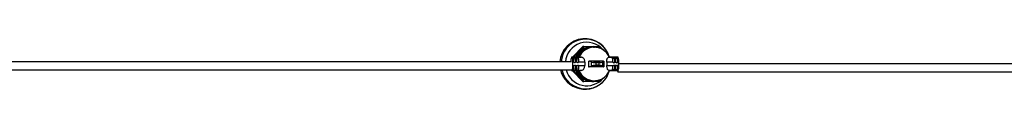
# Model space of a CAD drawing. Header units: millimetres. Extents: x 431 to 880, y 406 to 495.
# Tile 9 of 12: x 685.41 to 782.72, y 490.29 to 495.29. Entities that reach past the tile are written whole.
import ezdxf

# ---------------------------------------------------------------- set-up
doc = ezdxf.new("R2010")
doc.units = ezdxf.units.MM

msp = doc.modelspace()

# ---------------------------------------------------------------- linework, layer by layer
at = {"color": 7, "linetype": 'Continuous', "lineweight": 25}
for p, q in [((741.077, 494.51), (740.086, 493.509)), ((741.078, 494.51), (740.086, 493.509)), ((740.153, 493.509), (741.144, 494.51)), ((741.161, 494.496), (740.17, 493.495)), ((741.144, 494.51), (741.078, 494.51)), ((741.092, 494.516), (741.158, 494.516)), ((741.158, 494.516), (742.56, 494.516)), ((742.182, 494.436), (742.107, 494.436)), ((742.129, 494.435), (742.228, 494.436)), ((742.694, 494.39), (742.574, 494.51)), ((740.87, 493.45), (739.981, 493.45)), ((740.002, 493.448), (740.948, 493.448)), ((740.08, 493.495), (740.08, 493.45)), ((740.148, 493.495), (740.081, 493.495)), ((740.086, 493.509), (740.153, 493.509)), ((740.201, 493.369), (740.138, 493.369)), ((740.148, 493.495), (740.17, 493.495)), ((740.201, 493.369), (740.201, 493.448)), ((740.314, 493.369), (740.201, 493.369)), ((740.314, 493.434), (740.314, 493.369)), ((740.498, 493.369), (740.435, 493.369)), ((740.498, 493.369), (740.498, 493.448)), ((740.611, 493.369), (740.498, 493.369)), ((740.611, 493.434), (740.611, 493.369)), ((740.87, 493.448), (740.948, 493.448)), ((743.643, 493.448), (743.607, 493.448)), ((743.607, 493.448), (744.553, 493.448)), ((744.532, 493.45), (743.643, 493.45)), ((743.997, 493.369), (744.059, 493.369)), ((744.059, 493.369), (744.059, 493.448)), ((744.059, 493.369), (744.173, 493.369)), ((744.173, 493.369), (744.173, 493.434)), ((744.294, 493.369), (744.356, 493.369)), ((744.356, 493.369), (744.356, 493.448)), ((744.356, 493.369), (744.47, 493.369)), ((744.47, 493.369), (744.47, 493.434)), ((740.072, 492.633), (740.207, 492.633)), ((740.189, 492.96), (740.073, 492.96)), ((740.179, 492.999), (740.161, 492.999)), ((740.334, 492.633), (740.504, 492.633)), ((740.486, 492.96), (740.353, 492.96)), ((740.36, 493.016), (740.369, 493.016)), ((740.368, 492.557), (740.36, 492.557)), ((740.631, 492.633), (741.247, 492.633)), ((741.254, 492.96), (740.649, 492.96)), ((740.657, 493.016), (740.666, 493.016)), ((740.665, 492.557), (740.657, 492.557)), ((741.254, 492.96), (741.247, 492.633)), ((741.64, 493.061), (741.64, 492.786)), ((741.64, 493.061), (741.693, 493.061)), ((741.64, 492.786), (741.64, 492.511)), ((741.64, 492.511), (741.693, 492.511)), ((741.878, 492.986), (741.693, 493.061)), ((742.399, 493.061), (741.693, 493.061)), ((741.693, 492.511), (741.878, 492.588)), ((742.399, 492.511), (741.693, 492.511)), ((741.878, 492.986), (741.878, 492.588)), ((742.643, 492.911), (742.367, 492.911)), ((742.367, 492.663), (742.367, 492.911)), ((742.643, 492.663), (742.367, 492.663)), ((743.099, 493.061), (742.399, 493.061)), ((743.099, 492.511), (742.399, 492.511)), ((742.643, 492.911), (742.643, 492.663)), ((743.099, 493.061), (743.009, 492.981)), ((743.009, 492.981), (743.009, 492.592)), ((743.009, 492.592), (743.099, 492.511)), ((743.099, 493.061), (743.124, 493.061)), ((743.099, 492.511), (743.124, 492.511)), ((743.124, 493.061), (743.124, 492.786)), ((743.124, 492.786), (743.124, 492.511)), ((743.443, 492.96), (743.448, 492.633)), ((744.047, 492.96), (743.443, 492.96)), ((743.448, 492.633), (744.065, 492.633)), ((744.362, 492.633), (744.192, 492.633)), ((744.211, 492.96), (744.344, 492.96)), ((744.228, 493.016), (744.219, 493.016)), ((744.219, 492.557), (744.226, 492.557)), ((744.624, 492.633), (744.489, 492.633)), ((744.508, 492.96), (744.624, 492.96)), ((744.524, 493.016), (744.516, 493.016)), ((744.516, 492.557), (744.523, 492.557)), ((739.976, 492.15), (740.84, 492.15)), ((740.936, 492.153), (740.002, 492.153)), ((740.08, 492.15), (740.08, 492.078)), ((740.081, 492.078), (740.148, 492.078)), ((740.086, 492.064), (741.077, 491.062)), ((740.153, 492.064), (740.086, 492.064)), ((740.086, 492.064), (741.078, 491.062)), ((740.131, 492.203), (740.201, 492.203)), ((740.148, 492.078), (740.17, 492.078)), ((741.144, 491.062), (740.153, 492.064)), ((740.17, 492.078), (741.161, 491.076)), ((740.201, 492.154), (740.201, 492.203)), ((740.201, 492.203), (740.314, 492.203)), ((740.314, 492.203), (740.314, 492.168)), ((740.427, 492.203), (740.498, 492.203)), ((740.498, 492.154), (740.498, 492.203)), ((740.498, 492.203), (740.611, 492.203)), ((740.611, 492.203), (740.611, 492.168)), ((740.936, 492.153), (740.84, 492.153)), ((743.62, 492.153), (743.663, 492.153)), ((744.554, 492.153), (743.62, 492.153)), ((743.663, 492.15), (744.527, 492.15)), ((743.975, 492.168), (743.975, 492.165)), ((744.059, 492.203), (743.989, 492.203)), ((744.059, 492.154), (744.059, 492.203)), ((744.173, 492.203), (744.059, 492.203)), ((744.173, 492.168), (744.173, 492.203)), ((744.272, 492.168), (744.272, 492.165)), ((744.356, 492.203), (744.286, 492.203)), ((744.356, 492.154), (744.356, 492.203)), ((744.47, 492.203), (744.356, 492.203)), ((744.47, 492.168), (744.47, 492.203)), ((741.078, 491.062), (741.144, 491.062)), ((741.158, 491.056), (741.092, 491.056)), ((742.56, 491.056), (741.158, 491.056)), ((741.948, 491.071), (741.99, 491.073)), ((742.021, 491.071), (742.063, 491.073)), ((742.107, 491.136), (742.182, 491.136)), ((742.574, 491.062), (742.695, 491.184))]:
    msp.add_line(p, q, dxfattribs=at)
at = {"color": 8, "linetype": 'Continuous', "lineweight": 25}
for p, q in [((741.077, 494.51), (741.078, 494.51)), ((741.834, 494.496), (741.161, 494.496)), ((742.563, 494.496), (742.197, 494.496)), ((742.655, 494.404), (742.563, 494.496)), ((740.08, 493.495), (740.081, 493.495)), ((740.081, 493.495), (740.081, 493.45)), ((740.086, 493.509), (740.086, 493.509)), ((740.148, 493.45), (740.148, 493.495)), ((740.17, 493.495), (740.17, 493.45)), ((740.289, 492.653), (740.252, 492.653)), ((740.586, 492.653), (740.548, 492.653)), ((744.107, 492.92), (744.147, 492.92)), ((744.109, 492.653), (744.147, 492.653)), ((744.404, 492.92), (744.444, 492.92)), ((744.406, 492.653), (744.444, 492.653)), ((740.08, 492.078), (740.081, 492.078)), ((740.081, 492.15), (740.081, 492.078)), ((740.086, 492.064), (740.086, 492.064)), ((740.148, 492.078), (740.148, 492.15)), ((740.17, 492.15), (740.17, 492.078)), ((741.077, 491.062), (741.078, 491.062)), ((741.161, 491.076), (741.845, 491.076)), ((742.222, 491.076), (742.563, 491.076)), ((742.563, 491.076), (742.654, 491.168))]:
    msp.add_line(p, q, dxfattribs=at)
at = {"color": 7, "linetype": 'Continuous', "lineweight": 25, "flags": 128}
msp.add_lwpolyline([(744.484, 492.15), (744.486, 492.14), (744.499, 492.066), (744.515, 492.022), (744.533, 492.013), (744.55, 492.04), (744.565, 492.099), (744.576, 492.184)], dxfattribs=at)
at = {"color": 7, "linetype": 'Continuous', "lineweight": 25}
for centre, radius, start, end in [((741.281, 492.786), 2.5, 15.39658, 175.08513), ((742.112, 492.804), 1.632, 90.14757, 156.69386), ((741.092, 494.496), 0.02, 90, 135.30607), ((741.092, 494.497), 0.0197, 90.05376, 135.38073), ((741.158, 494.497), 0.0197, 90.05376, 135.38073), ((741.109, 494.451), 0.0697, 40.97608, 59.17739), ((741.125, 494.501), 0.0369, 352.37694, 24.16878), ((742.56, 494.496), 0.02, 44.69393, 90), ((742.526, 494.501), 0.0369, 352.37694, 24.16878), ((740.781, 493.089), 0.901, 156.54958, 185.65886), ((739.981, 493.327), 0.123, 80.0234, 102.28881), ((739.135, 493.073), 0.945, 353.11871, 23.38807), ((740.1, 493.495), 0.02, 135.30607, 180), ((740.101, 493.495), 0.0201, 135.37916, 180.05206), ((738.938, 493.067), 1.234, 357.62828, 17.28834), ((740.168, 493.495), 0.0201, 135.37916, 180.05206), ((740.118, 493.449), 0.0697, 40.97608, 59.17739), ((739.696, 493.082), 0.668, 354.31902, 25.43181), ((739.136, 493.067), 1.234, 357.62828, 17.28834), ((739.235, 493.067), 1.234, 357.62828, 17.28834), ((739.992, 493.082), 0.668, 354.31902, 25.43181), ((739.433, 493.067), 1.234, 357.62828, 17.28834), ((742.796, 493.067), 1.234, 357.62828, 17.28834), ((743.554, 493.082), 0.668, 354.31902, 25.43181), ((742.994, 493.067), 1.234, 357.62828, 17.28834), ((743.093, 493.067), 1.234, 357.62828, 17.28834), ((743.851, 493.082), 0.668, 354.31902, 25.43181), ((743.291, 493.067), 1.234, 357.62828, 17.28834), ((744.532, 493.327), 0.123, 80.01814, 89.97436), ((743.686, 493.073), 0.945, 353.11871, 23.38807), ((739.13, 492.526), 0.948, 336.89014, 6.52396), ((704.247, 492.84), 35.826, 359.66993, 0.19224), ((739.007, 492.519), 1.163, 342.43145, 1.83992), ((740.263, 492.559), 0.098, 74.75691, 89.99777), ((739.696, 492.49), 0.668, 334.56819, 5.68098), ((739.205, 492.519), 1.163, 342.43145, 1.83992), ((739.304, 492.519), 1.163, 342.43145, 1.83992), ((740.56, 492.559), 0.098, 74.75691, 89.99777), ((739.992, 492.49), 0.668, 334.56819, 5.68098), ((739.502, 492.519), 1.163, 342.43145, 1.83992), ((742.866, 492.519), 1.163, 342.43145, 1.83992), ((744.122, 493.014), 0.098, 270.00223, 285.24309), ((744.122, 492.559), 0.098, 74.75691, 89.99777), ((743.554, 492.49), 0.668, 334.56819, 5.68098), ((743.064, 492.519), 1.163, 342.43145, 1.83992), ((743.163, 492.519), 1.163, 342.43145, 1.83992), ((744.418, 493.014), 0.098, 270.00223, 285.24309), ((744.418, 492.559), 0.098, 74.75691, 89.99777), ((743.851, 492.49), 0.668, 334.56819, 5.68098), ((743.361, 492.519), 1.163, 342.43145, 1.83992), ((743.682, 492.526), 0.948, 336.89014, 6.52396), ((708.798, 492.84), 35.826, 359.66993, 0.19224), ((741.281, 492.786), 2.5, 193.63108, 217.07311), ((741.281, 492.786), 2.5, 217.07311, 345.25596), ((740.028, 492.234), 0.11, 183.4916, 228.0867), ((739.976, 492.256), 0.106, 258.5259, 284.54917), ((740.1, 492.078), 0.02, 180, 224.69393), ((740.101, 492.078), 0.0201, 179.94794, 224.62084), ((740.168, 492.078), 0.0201, 179.94794, 224.62084), ((740.118, 492.124), 0.0697, 300.82261, 319.02392), ((742.113, 492.77), 1.634, 202.3039, 269.81164), ((744.527, 492.257), 0.107, 270.08918, 284.47474), ((741.092, 491.076), 0.02, 224.69393, 270), ((741.092, 491.076), 0.0197, 224.61927, 269.94624), ((741.109, 491.122), 0.0697, 300.82261, 319.02392), ((741.158, 491.076), 0.0197, 224.61927, 269.94624), ((741.125, 491.071), 0.0369, 335.83122, 7.62306), ((742.526, 491.071), 0.0369, 335.83122, 7.62306), ((742.56, 491.076), 0.02, 270, 315.30607)]:
    msp.add_arc(centre, radius, start, end, dxfattribs=at)
at = {"color": 8, "linetype": 'Continuous', "lineweight": 25}
for centre, radius, start, end in [((741.344, 492.814), 2.428, 37.10919, 175.58203), ((741.454, 492.811), 2.124, 40.92307, 174.86617), ((742.187, 492.804), 1.632, 92.02336, 156.68863), ((742.538, 494.528), 0.0407, 308.38626, 334.01472), ((741.309, 492.79), 2.47, 15.49139, 37.05044), ((741.347, 492.758), 2.427, 193.36581, 344.02705), ((741.455, 492.758), 2.121, 195.39293, 319.45817), ((742.187, 492.769), 1.633, 202.28476, 270.13631), ((742.538, 491.044), 0.0407, 25.98528, 51.61374)]:
    msp.add_arc(centre, radius, start, end, dxfattribs=at)
at = {"color": 7, "linetype": 'Continuous', "lineweight": 25}
for centre, major_axis, ratio, start_param, end_param in [((742.42, 493.017), (0.6, -0.016), 0.180764, 3.5867, 4.628484), ((742.42, 492.556), (0.6, 0.017), 0.181977, 1.654632, 2.696416), ((742.42, 493.017), (0.6, -0.016), 0.180764, 5.098065, 6.093761), ((742.42, 492.556), (0.6, 0.017), 0.181977, 0.189355, 1.185051)]:
    msp.add_ellipse(centre, major_axis=major_axis, ratio=ratio, start_param=start_param, end_param=end_param, dxfattribs=at)
for centre, major_axis, ratio in [((742.435, 492.574), (0.3, 0.008), 0.181977), ((742.435, 492.999), (0.3, -0.008), 0.180764)]:
    msp.add_ellipse(centre, major_axis=major_axis, ratio=ratio, dxfattribs=at)
for points, knots in [([(741.232, 494.339), (741.218, 494.333), (741.132, 494.298), (740.989, 494.205), (740.806, 494.063), (740.645, 493.895), (740.511, 493.706), (740.424, 493.556), (740.392, 493.466), (740.386, 493.45)], [0, 0, 0, 0, 0.036999, 0.221321, 0.405658, 0.590014, 0.774393, 0.958794, 1, 1, 1, 1]), ([(741.305, 494.339), (741.291, 494.333), (741.205, 494.298), (741.061, 494.205), (740.879, 494.063), (740.718, 493.895), (740.583, 493.706), (740.497, 493.556), (740.464, 493.466), (740.458, 493.45)], [0, 0, 0, 0, 0.036999, 0.221321, 0.405658, 0.590014, 0.774393, 0.958794, 1, 1, 1, 1]), ([(743.27, 494.023), (743.267, 494.025), (743.213, 494.085), (743.086, 494.182), (742.892, 494.307), (742.68, 494.401), (742.458, 494.467), (742.23, 494.501), (741.999, 494.504), (741.769, 494.475), (741.546, 494.415), (741.333, 494.325), (741.133, 494.207), (740.952, 494.063), (740.791, 493.895), (740.656, 493.706), (740.569, 493.556), (740.537, 493.466), (740.531, 493.45)], [0, 0, 0, 0, 0.003271, 0.073372, 0.143464, 0.213548, 0.283623, 0.353692, 0.423756, 0.493817, 0.563877, 0.633938, 0.704004, 0.774075, 0.844154, 0.914241, 0.984337, 1, 1, 1, 1]), ([(743.69, 493.45), (743.66, 493.513), (743.597, 493.645), (743.467, 493.827), (743.311, 493.996), (743.133, 494.141), (742.937, 494.259), (742.726, 494.35), (742.505, 494.41), (742.322, 494.434), (742.214, 494.436), (742.182, 494.436)], [0, 0, 0, 0, 0.109982, 0.230076, 0.350179, 0.470265, 0.590312, 0.710299, 0.830211, 0.950037, 1, 1, 1, 1]), ([(740.116, 493.434), (740.116, 493.436), (740.115, 493.441), (740.127, 493.445), (740.149, 493.447), (740.175, 493.448), (740.193, 493.448), (740.201, 493.448)], [0, 0, 0, 0, 0.2150313, 0.430244, 0.6418492, 0.8533389, 1, 1, 1, 1]), ([(740.201, 493.448), (740.212, 493.448), (740.235, 493.448), (740.267, 493.447), (740.293, 493.444), (740.309, 493.44), (740.313, 493.436), (740.314, 493.434)], [0, 0, 0, 0, 0.212893, 0.425801, 0.638185, 0.849398, 1, 1, 1, 1]), ([(740.413, 493.434), (740.413, 493.436), (740.412, 493.441), (740.424, 493.445), (740.446, 493.447), (740.472, 493.448), (740.49, 493.448), (740.498, 493.448)], [0, 0, 0, 0, 0.215031, 0.430244, 0.641849, 0.853339, 1, 1, 1, 1]), ([(740.498, 493.448), (740.509, 493.448), (740.531, 493.448), (740.563, 493.447), (740.589, 493.444), (740.605, 493.44), (740.609, 493.436), (740.611, 493.434)], [0, 0, 0, 0, 0.212893, 0.425801, 0.638185, 0.849398, 1, 1, 1, 1]), ([(741.254, 492.96), (741.256, 493.006), (741.261, 493.099), (741.225, 493.226), (741.163, 493.335), (741.073, 493.417), (740.996, 493.445), (740.953, 493.448), (740.948, 493.448)], [0, 0, 0, 0, 0.171821, 0.343441, 0.521384, 0.728851, 0.969535, 1, 1, 1, 1]), ([(743.443, 492.96), (743.439, 493.006), (743.431, 493.099), (743.449, 493.226), (743.484, 493.335), (743.536, 493.417), (743.58, 493.445), (743.605, 493.448), (743.607, 493.448)], [0, 0, 0, 0, 0.171821, 0.343441, 0.521384, 0.728851, 0.969535, 1, 1, 1, 1]), ([(744.059, 493.448), (744.048, 493.448), (744.027, 493.448), (743.999, 493.447), (743.981, 493.444), (743.973, 493.44), (743.974, 493.436), (743.975, 493.434)], [0, 0, 0, 0, 0.212893, 0.425801, 0.638185, 0.849398, 1, 1, 1, 1]), ([(744.173, 493.434), (744.17, 493.436), (744.165, 493.441), (744.144, 493.445), (744.115, 493.447), (744.086, 493.448), (744.067, 493.448), (744.059, 493.448)], [0, 0, 0, 0, 0.215031, 0.430244, 0.641849, 0.853339, 1, 1, 1, 1]), ([(744.356, 493.448), (744.345, 493.448), (744.323, 493.448), (744.296, 493.447), (744.278, 493.444), (744.27, 493.44), (744.271, 493.436), (744.272, 493.434)], [0, 0, 0, 0, 0.212893, 0.425801, 0.638185, 0.849398, 1, 1, 1, 1]), ([(744.47, 493.434), (744.467, 493.436), (744.462, 493.441), (744.44, 493.445), (744.412, 493.447), (744.383, 493.448), (744.364, 493.448), (744.356, 493.448)], [0, 0, 0, 0, 0.215031, 0.430244, 0.641849, 0.853339, 1, 1, 1, 1]), ([(739.943, 492.999), (739.704, 492.999), (739.251, 492.999), (738.614, 492.999), (738.066, 492.999), (737.605, 492.999), (737.2, 492.999), (736.587, 492.999), (735.733, 492.999), (733.697, 492.999), (730.846, 492.999), (727.185, 492.999), (723.436, 492.999), (719.458, 492.999), (715.253, 492.999), (711.109, 492.999), (707.029, 492.999), (703.015, 492.999), (699.003, 492.999), (695.156, 492.999), (691.475, 492.999), (688.873, 492.999), (687.191, 492.999), (686.441, 492.999), (685.724, 492.999), (685.116, 492.999), (684.565, 492.999), (684.022, 492.999), (683.371, 492.999), (682.612, 492.999), (681.781, 492.999), (681.203, 492.999), (680.913, 492.999)], [0, 0, 0, 0, 0.0122, 0.023196, 0.032538, 0.040228, 0.046717, 0.053225, 0.071561, 0.09027, 0.157094, 0.216758, 0.276423, 0.347451, 0.41848, 0.489508, 0.557308, 0.625108, 0.692909, 0.760709, 0.820373, 0.880037, 0.893164, 0.906118, 0.918274, 0.929734, 0.937153, 0.946405, 0.957492, 0.970418, 0.985183, 1, 1, 1, 1]), ([(740.17, 492.557), (740.171, 492.568), (740.174, 492.59), (740.189, 492.616), (740.202, 492.629), (740.207, 492.633)], [0, 0, 0, 0, 0.381622, 0.763443, 1, 1, 1, 1]), ([(740.189, 492.96), (740.183, 492.97), (740.174, 492.987), (740.172, 493.007), (740.171, 493.016)], [0, 0, 0, 0, 0.555939, 1, 1, 1, 1]), ([(740.271, 492.916), (740.26, 492.917), (740.238, 492.919), (740.208, 492.936), (740.195, 492.952), (740.189, 492.96)], [0, 0, 0, 0, 0.3460778, 0.6921557, 1, 1, 1, 1]), ([(740.207, 492.633), (740.216, 492.64), (740.235, 492.653), (740.258, 492.655), (740.27, 492.657)], [0, 0, 0, 0, 0.484754, 1, 1, 1, 1]), ([(740.27, 492.657), (740.282, 492.656), (740.305, 492.654), (740.324, 492.64), (740.334, 492.633)], [0, 0, 0, 0, 0.48469, 1, 1, 1, 1]), ([(740.353, 492.96), (740.345, 492.951), (740.331, 492.934), (740.302, 492.919), (740.281, 492.917), (740.271, 492.916)], [0, 0, 0, 0, 0.34609, 0.692181, 1, 1, 1, 1]), ([(740.36, 492.557), (740.36, 492.568), (740.358, 492.59), (740.342, 492.619), (740.318, 492.642), (740.298, 492.65), (740.289, 492.653)], [0, 0, 0, 0, 0.255598, 0.511359, 0.764223, 1, 1, 1, 1]), ([(740.334, 492.633), (740.341, 492.625), (740.357, 492.609), (740.367, 492.581), (740.368, 492.564), (740.368, 492.557)], [0, 0, 0, 0, 0.378997, 0.758031, 1, 1, 1, 1]), ([(740.369, 493.016), (740.368, 493.005), (740.367, 492.985), (740.357, 492.968), (740.353, 492.96)], [0, 0, 0, 0, 0.556489, 1, 1, 1, 1]), ([(740.467, 492.557), (740.468, 492.568), (740.471, 492.59), (740.486, 492.616), (740.499, 492.629), (740.504, 492.633)], [0, 0, 0, 0, 0.381622, 0.763443, 1, 1, 1, 1]), ([(740.486, 492.96), (740.48, 492.97), (740.47, 492.987), (740.469, 493.007), (740.468, 493.016)], [0, 0, 0, 0, 0.555939, 1, 1, 1, 1]), ([(740.568, 492.916), (740.557, 492.917), (740.534, 492.919), (740.505, 492.936), (740.492, 492.952), (740.486, 492.96)], [0, 0, 0, 0, 0.346078, 0.692156, 1, 1, 1, 1]), ([(740.504, 492.633), (740.513, 492.64), (740.532, 492.653), (740.555, 492.655), (740.567, 492.657)], [0, 0, 0, 0, 0.484754, 1, 1, 1, 1]), ([(740.567, 492.657), (740.578, 492.656), (740.602, 492.654), (740.621, 492.64), (740.631, 492.633)], [0, 0, 0, 0, 0.48469, 1, 1, 1, 1]), ([(740.649, 492.96), (740.642, 492.951), (740.628, 492.934), (740.598, 492.919), (740.577, 492.917), (740.568, 492.916)], [0, 0, 0, 0, 0.34609, 0.692181, 1, 1, 1, 1]), ([(740.657, 492.557), (740.657, 492.568), (740.655, 492.59), (740.639, 492.619), (740.615, 492.642), (740.595, 492.65), (740.586, 492.653)], [0, 0, 0, 0, 0.255598, 0.511359, 0.764223, 1, 1, 1, 1]), ([(740.631, 492.633), (740.638, 492.625), (740.654, 492.609), (740.664, 492.581), (740.664, 492.564), (740.665, 492.557)], [0, 0, 0, 0, 0.378997, 0.758031, 1, 1, 1, 1]), ([(740.666, 493.016), (740.665, 493.005), (740.664, 492.985), (740.654, 492.968), (740.649, 492.96)], [0, 0, 0, 0, 0.5564892, 1, 1, 1, 1]), ([(740.936, 492.153), (740.978, 492.163), (741.061, 492.181), (741.165, 492.286), (741.232, 492.425), (741.252, 492.545), (741.248, 492.616), (741.247, 492.633)], [0, 0, 0, 0, 0.265771, 0.532165, 0.732474, 0.933851, 1, 1, 1, 1]), ([(743.62, 492.153), (743.596, 492.163), (743.549, 492.181), (743.489, 492.286), (743.45, 492.425), (743.442, 492.545), (743.447, 492.616), (743.448, 492.633)], [0, 0, 0, 0, 0.265771, 0.532165, 0.732474, 0.933851, 1, 1, 1, 1]), ([(744.065, 492.633), (744.058, 492.625), (744.042, 492.609), (744.031, 492.581), (744.029, 492.564), (744.029, 492.557)], [0, 0, 0, 0, 0.378997, 0.758031, 1, 1, 1, 1]), ([(744.03, 493.016), (744.031, 493.005), (744.033, 492.985), (744.043, 492.968), (744.047, 492.96)], [0, 0, 0, 0, 0.556489, 1, 1, 1, 1]), ([(744.047, 492.96), (744.055, 492.951), (744.069, 492.934), (744.099, 492.919), (744.12, 492.917), (744.129, 492.916)], [0, 0, 0, 0, 0.34609, 0.692181, 1, 1, 1, 1]), ([(744.129, 492.657), (744.118, 492.656), (744.095, 492.654), (744.075, 492.64), (744.065, 492.633)], [0, 0, 0, 0, 0.48469, 1, 1, 1, 1]), ([(744.129, 492.916), (744.14, 492.917), (744.163, 492.919), (744.192, 492.936), (744.205, 492.952), (744.211, 492.96)], [0, 0, 0, 0, 0.346078, 0.692156, 1, 1, 1, 1]), ([(744.192, 492.633), (744.183, 492.64), (744.164, 492.653), (744.141, 492.655), (744.129, 492.657)], [0, 0, 0, 0, 0.4847535, 1, 1, 1, 1]), ([(744.219, 493.016), (744.218, 493.005), (744.217, 492.983), (744.201, 492.953), (744.177, 492.931), (744.157, 492.923), (744.147, 492.92)], [0, 0, 0, 0, 0.255598, 0.511359, 0.764223, 1, 1, 1, 1]), ([(744.147, 492.653), (744.158, 492.649), (744.179, 492.641), (744.202, 492.617), (744.217, 492.588), (744.218, 492.567), (744.219, 492.557)], [0, 0, 0, 0, 0.25584, 0.511731, 0.766083, 1, 1, 1, 1]), ([(744.226, 492.557), (744.226, 492.568), (744.224, 492.59), (744.21, 492.616), (744.197, 492.629), (744.192, 492.633)], [0, 0, 0, 0, 0.381622, 0.763443, 1, 1, 1, 1]), ([(744.211, 492.96), (744.216, 492.97), (744.226, 492.987), (744.227, 493.007), (744.228, 493.016)], [0, 0, 0, 0, 0.555939, 1, 1, 1, 1]), ([(744.362, 492.633), (744.354, 492.625), (744.339, 492.609), (744.328, 492.581), (744.326, 492.564), (744.325, 492.557)], [0, 0, 0, 0, 0.378997, 0.758031, 1, 1, 1, 1]), ([(744.326, 493.016), (744.328, 493.005), (744.33, 492.985), (744.34, 492.968), (744.344, 492.96)], [0, 0, 0, 0, 0.556489, 1, 1, 1, 1]), ([(744.344, 492.96), (744.351, 492.951), (744.366, 492.934), (744.395, 492.919), (744.416, 492.917), (744.426, 492.916)], [0, 0, 0, 0, 0.34609, 0.692181, 1, 1, 1, 1]), ([(744.426, 492.657), (744.415, 492.656), (744.391, 492.654), (744.372, 492.64), (744.362, 492.633)], [0, 0, 0, 0, 0.48469, 1, 1, 1, 1]), ([(744.426, 492.916), (744.437, 492.917), (744.459, 492.919), (744.488, 492.936), (744.502, 492.952), (744.508, 492.96)], [0, 0, 0, 0, 0.346078, 0.692156, 1, 1, 1, 1]), ([(744.489, 492.633), (744.48, 492.64), (744.461, 492.653), (744.438, 492.655), (744.426, 492.657)], [0, 0, 0, 0, 0.484754, 1, 1, 1, 1]), ([(744.516, 493.016), (744.515, 493.005), (744.514, 492.983), (744.498, 492.953), (744.474, 492.931), (744.454, 492.923), (744.444, 492.92)], [0, 0, 0, 0, 0.255598, 0.511359, 0.764223, 1, 1, 1, 1]), ([(744.444, 492.653), (744.455, 492.649), (744.476, 492.641), (744.499, 492.617), (744.514, 492.588), (744.515, 492.567), (744.516, 492.557)], [0, 0, 0, 0, 0.25584, 0.511731, 0.766083, 1, 1, 1, 1]), ([(744.523, 492.557), (744.523, 492.568), (744.521, 492.59), (744.507, 492.616), (744.494, 492.629), (744.489, 492.633)], [0, 0, 0, 0, 0.381622, 0.763443, 1, 1, 1, 1]), ([(744.508, 492.96), (744.513, 492.97), (744.523, 492.987), (744.524, 493.007), (744.524, 493.016)], [0, 0, 0, 0, 0.5559393, 1, 1, 1, 1]), ([(804.352, 492.812), (804.131, 492.812), (803.663, 492.812), (802.98, 492.812), (802.334, 492.812), (801.786, 492.812), (801.326, 492.812), (800.921, 492.812), (800.307, 492.812), (799.454, 492.812), (797.417, 492.812), (794.567, 492.812), (790.905, 492.812), (787.156, 492.812), (783.178, 492.812), (778.973, 492.812), (774.829, 492.812), (770.749, 492.812), (766.735, 492.812), (762.723, 492.812), (758.876, 492.812), (755.195, 492.812), (752.593, 492.812), (750.911, 492.812), (750.161, 492.812), (749.445, 492.812), (748.836, 492.812), (748.285, 492.812), (747.742, 492.812), (747.091, 492.812), (746.332, 492.812), (745.498, 492.812), (744.916, 492.812), (744.624, 492.812)], [0, 0, 0, 0, 0.011165, 0.023669, 0.034535, 0.043767, 0.051366, 0.057779, 0.06421, 0.082331, 0.100819, 0.166856, 0.225818, 0.28478, 0.354972, 0.425164, 0.495356, 0.562358, 0.62936, 0.696361, 0.763363, 0.822325, 0.881287, 0.894258, 0.90706, 0.919074, 0.930398, 0.93773, 0.946873, 0.95783, 0.970603, 0.985195, 1, 1, 1, 1]), ([(680.808, 492.199), (681.088, 492.199), (681.615, 492.199), (682.357, 492.199), (683.003, 492.199), (683.551, 492.199), (684.012, 492.199), (684.417, 492.199), (685.031, 492.199), (685.884, 492.199), (687.921, 492.199), (690.771, 492.199), (694.433, 492.199), (698.182, 492.199), (702.16, 492.199), (706.365, 492.199), (710.509, 492.199), (714.589, 492.199), (718.603, 492.199), (722.615, 492.199), (726.462, 492.199), (730.144, 492.199), (732.745, 492.199), (734.427, 492.199), (735.177, 492.199), (735.894, 492.199), (736.502, 492.199), (737.053, 492.199), (737.596, 492.199), (738.246, 492.199), (739.005, 492.199), (739.577, 492.199), (739.897, 492.199), (739.928, 492.199)], [0, 0, 0, 0, 0.014291, 0.026927, 0.037911, 0.047246, 0.054932, 0.061414, 0.067911, 0.086217, 0.104897, 0.171618, 0.231191, 0.290763, 0.361682, 0.432602, 0.503521, 0.571217, 0.638912, 0.706608, 0.774304, 0.833876, 0.893449, 0.906555, 0.919493, 0.931635, 0.943075, 0.950471, 0.9597, 0.970762, 0.983662, 0.998401, 1, 1, 1, 1]), ([(740.201, 492.154), (740.19, 492.154), (740.168, 492.154), (740.141, 492.155), (740.122, 492.157), (740.114, 492.162), (740.116, 492.166), (740.116, 492.168)], [0, 0, 0, 0, 0.212755, 0.425525, 0.637763, 0.848889, 1, 1, 1, 1]), ([(740.314, 492.168), (740.312, 492.166), (740.306, 492.161), (740.285, 492.156), (740.257, 492.154), (740.227, 492.154), (740.208, 492.154), (740.201, 492.154)], [0, 0, 0, 0, 0.215261, 0.430712, 0.642358, 0.853736, 1, 1, 1, 1]), ([(740.372, 492.15), (740.374, 492.147), (740.399, 492.069), (740.475, 491.928), (740.601, 491.734), (740.755, 491.559), (740.931, 491.409), (741.072, 491.31), (741.157, 491.271), (741.172, 491.264)], [0, 0, 0, 0, 0.009101, 0.199165, 0.389216, 0.579249, 0.769262, 0.959251, 1, 1, 1, 1]), ([(740.498, 492.154), (740.487, 492.154), (740.465, 492.154), (740.438, 492.155), (740.419, 492.157), (740.411, 492.162), (740.413, 492.166), (740.413, 492.168)], [0, 0, 0, 0, 0.212755, 0.425525, 0.637763, 0.848889, 1, 1, 1, 1]), ([(740.445, 492.15), (740.446, 492.147), (740.471, 492.069), (740.547, 491.928), (740.674, 491.734), (740.828, 491.559), (741.004, 491.409), (741.145, 491.31), (741.23, 491.271), (741.245, 491.264)], [0, 0, 0, 0, 0.009101, 0.199165, 0.389216, 0.579249, 0.769262, 0.959251, 1, 1, 1, 1]), ([(740.611, 492.168), (740.608, 492.166), (740.603, 492.161), (740.582, 492.156), (740.554, 492.154), (740.524, 492.154), (740.505, 492.154), (740.498, 492.154)], [0, 0, 0, 0, 0.215261, 0.430712, 0.642358, 0.853736, 1, 1, 1, 1]), ([(740.518, 492.15), (740.519, 492.147), (740.544, 492.069), (740.62, 491.928), (740.746, 491.733), (740.9, 491.559), (741.076, 491.407), (741.27, 491.281), (741.48, 491.182), (741.7, 491.113), (741.907, 491.077), (742.039, 491.073), (742.094, 491.071)], [0, 0, 0, 0, 0.005466, 0.119609, 0.233745, 0.34787, 0.461982, 0.576081, 0.690165, 0.804236, 0.918296, 1, 1, 1, 1]), ([(742.094, 491.071), (742.135, 491.072), (742.254, 491.075), (742.448, 491.104), (742.67, 491.167), (742.882, 491.261), (743.077, 491.384), (743.203, 491.479), (743.257, 491.537), (743.258, 491.539)], [0, 0, 0, 0, 0.097193, 0.276712, 0.456326, 0.635944, 0.815574, 0.995219, 1, 1, 1, 1]), ([(742.191, 491.139), (742.208, 491.138), (742.301, 491.134), (742.47, 491.158), (742.692, 491.211), (742.904, 491.297), (743.102, 491.411), (743.282, 491.551), (743.442, 491.714), (743.576, 491.899), (743.662, 492.046), (743.694, 492.134), (743.7, 492.15)], [0, 0, 0, 0, 0.027023, 0.145416, 0.26373, 0.381976, 0.500175, 0.618347, 0.736518, 0.854711, 0.97295, 1, 1, 1, 1]), ([(743.976, 492.161), (743.979, 492.159), (743.985, 492.156), (744.008, 492.154), (744.033, 492.154), (744.052, 492.154), (744.059, 492.154)], [0, 0, 0, 0, 0.274551, 0.544254, 0.813615, 1, 1, 1, 1]), ([(744.059, 492.154), (744.071, 492.154), (744.093, 492.154), (744.125, 492.155), (744.151, 492.157), (744.167, 492.162), (744.171, 492.166), (744.173, 492.168)], [0, 0, 0, 0, 0.2127546, 0.4255254, 0.6377628, 0.8488895, 1, 1, 1, 1]), ([(744.272, 492.161), (744.276, 492.159), (744.282, 492.156), (744.304, 492.154), (744.33, 492.154), (744.349, 492.154), (744.356, 492.154)], [0, 0, 0, 0, 0.274551, 0.544254, 0.813615, 1, 1, 1, 1]), ([(744.356, 492.154), (744.367, 492.154), (744.39, 492.154), (744.422, 492.155), (744.448, 492.157), (744.464, 492.162), (744.468, 492.166), (744.47, 492.168)], [0, 0, 0, 0, 0.2127546, 0.4255254, 0.6377628, 0.8488895, 1, 1, 1, 1]), ([(744.528, 492.012), (744.808, 492.012), (745.335, 492.012), (746.077, 492.012), (746.723, 492.012), (747.272, 492.012), (747.732, 492.012), (748.138, 492.012), (748.751, 492.012), (749.605, 492.012), (751.641, 492.012), (754.492, 492.012), (758.153, 492.012), (761.902, 492.012), (765.88, 492.012), (770.085, 492.012), (774.229, 492.012), (778.309, 492.012), (782.324, 492.012), (786.335, 492.012), (790.182, 492.012), (793.864, 492.012), (796.465, 492.012), (798.148, 492.012), (798.898, 492.012), (799.614, 492.012), (800.222, 492.012), (800.773, 492.012), (801.316, 492.012), (801.967, 492.012), (802.725, 492.012), (803.532, 492.012), (804.086, 492.012), (804.352, 492.012)], [0, 0, 0, 0, 0.014122, 0.026609, 0.037463, 0.046687, 0.054282, 0.060687, 0.067107, 0.085197, 0.103656, 0.169587, 0.228455, 0.287322, 0.357402, 0.427482, 0.497562, 0.564457, 0.631352, 0.698246, 0.765141, 0.824009, 0.882876, 0.895827, 0.908612, 0.920611, 0.931915, 0.939223, 0.948343, 0.959275, 0.972022, 0.986587, 1, 1, 1, 1])]:
    msp.add_open_spline(points, degree=3, knots=knots, dxfattribs=at)

doc.saveas('drawing.dxf')
